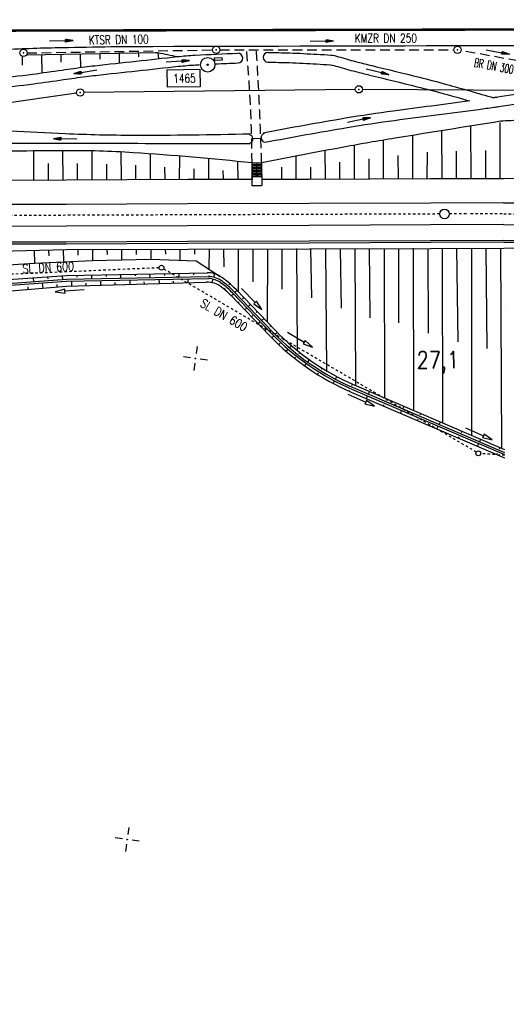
# Model space of a CAD drawing. Extents: x 0 to 1135, y 0 to 594.
# Tile 65 of 153: x 698 to 798, y 118 to 321. Entities that reach past the tile are written whole.
import ezdxf
from ezdxf.enums import TextEntityAlignment as Align

# ---------------------------------------------------------------- set-up
doc = ezdxf.new("R2010")
doc.units = 0
doc.header["$LTSCALE"] = 2
doc.header["$MEASUREMENT"] = 0
for name, pattern in [('ACAD_ISO05W100', [0.5, 0.25, -0.25]), ('AUSGEZOGEN', [0]), ('EinAusfädelung', [3.5, 2.5, -1]), ('GESTRICH-X2', [1.5, 1, -0.5]), ('STRICHLINIEX2', [0.5, 0.25, -0.25])]:
    doc.linetypes.add(name, pattern=pattern)
doc.layers.get('0').update_dxf_attribs({"color": 8, "linetype": 'AUSGEZOGEN'})
for name, color, linetype in [('Bahnachse', 7, 'CONTINUOUS'), ('BOESCHG', 8, 'AUSGEZOGEN'), ('Boeschungen', 15, 'CONTINUOUS'), ('Böschungen', 15, 'CONTINUOUS'), ('DURCHL', 200, 'GESTRICH-X2'), ('EINAUSF', 8, 'EinAusfädelung'), ('FBRTOP', 8, 'AUSGEZOGEN'), ('Gleisachsen', 7, 'CONTINUOUS'), ('GRABEN', 8, 'AUSGEZOGEN'), ('GRENZL-BAB', 7, 'AUSGEZOGEN'), ('GRENZP-BAB', 7, 'AUSGEZOGEN'), ('Kabelanlagen', 15, 'CONTINUOUS'), ('KANAL', 200, 'GESTRICH-X2'), ('MAUER', 7, 'AUSGEZOGEN'), ('MULDE', 8, 'AUSGEZOGEN'), ('NETZ', 250, 'AUSGEZOGEN'), ('PFEIL', 200, 'CONTINUOUS'), ('PFEILTOP', 8, 'AUSGEZOGEN'), ('Planung_SSF_Zugänglichkeit', 15, 'CONTINUOUS'), ('PP', 8, 'AUSGEZOGEN'), ('SCHSYMBOL', 200, 'AUSGEZOGEN'), ('TEXTO', 200, 'CONTINUOUS'), ('Tiefenentwaesserung_und_Sammell', 15, 'CONTINUOUS'), ('WEG', 8, 'GESTRICH-X2')]:
    doc.layers.add(name, color=color, linetype=linetype)
doc.styles.add('ROMANS', font='romans.shx', dxfattribs={"width": 0.8})

# ---------------------------------------------------------------- blocks, each defined once
blk = doc.blocks.new('IKR')
at = {"color": 0}
for p, q in [((0, 1), (0, 2.5)), ((-2.5, 0), (-1, 0)), ((1, 0), (2.5, 0)), ((0, -2.5), (0, -1))]:
    blk.add_line(p, q, dxfattribs=at)
blk.add_circle((0, 0), 0.05, dxfattribs=at)
blk.add_point((0, 0), dxfattribs=at)
blk = doc.blocks.new('PKT')
at = {"color": 0}
blk.add_circle((0, 0), 0.15, dxfattribs=at)
blk.add_point((0, 0), dxfattribs=at)
blk = doc.blocks.new('PP')
at = {"color": 0}
blk.add_circle((0, -0.01), 1.49, dxfattribs=at)
blk.add_point((0, 0), dxfattribs=at)
blk = doc.blocks.new('GST')
at = {"color": 0}
blk.add_circle((0, 0), 0.75, dxfattribs=at)
blk.add_point((0, 0), dxfattribs=at)
blk = doc.blocks.new('DL')
at = {"color": 0}
blk.add_arc((-0.31, 0.02), 0.91, 282.5363, 77.4637, dxfattribs=at)
blk.add_point((0.6, 0), dxfattribs=at)
blk = doc.blocks.new('10')
blk.add_blockref('GST', (0, 0))
blk = doc.blocks.new('PFEIL2')
at = {"color": 0}
for p, q in [((0.88, 0), (-2.4, -0.01)), ((0.88, -0.27), (0.88, 0.28)), ((0.88, 0.28), (2.43, 0.01)), ((0.91, 0.27), (0.88, 0.26)), ((0.97, 0.26), (0.88, 0.25)), ((1.02, 0.25), (0.88, 0.23)), ((1.07, 0.24), (0.88, 0.21)), ((1.13, 0.23), (0.88, 0.19)), ((1.18, 0.22), (0.88, 0.17)), ((1.24, 0.21), (0.88, 0.15)), ((1.29, 0.21), (0.88, 0.14)), ((1.34, 0.2), (0.88, 0.12)), ((1.4, 0.19), (0.88, 0.1)), ((1.45, 0.18), (0.88, 0.08)), ((1.51, 0.17), (0.88, 0.06)), ((1.56, 0.16), (0.88, 0.04)), ((1.61, 0.15), (0.88, 0.02)), ((1.67, 0.14), (0.88, 0.01)), ((1.72, 0.13), (0.88, -0.01)), ((1.78, 0.12), (0.88, -0.03)), ((1.83, 0.11), (0.88, -0.05)), ((1.88, 0.1), (0.88, -0.07)), ((1.94, 0.09), (0.88, -0.09)), ((2.05, 0.08), (0.88, -0.12)), ((1.99, 0.08), (0.88, -0.11)), ((2.1, 0.07), (0.88, -0.14)), ((2.15, 0.06), (0.88, -0.16)), ((2.21, 0.05), (0.88, -0.18)), ((2.26, 0.04), (0.88, -0.2)), ((2.32, 0.03), (0.88, -0.22)), ((2.37, 0.02), (0.88, -0.23)), ((2.42, 0.01), (0.88, -0.25)), ((2.43, 0.01), (0.88, -0.27))]:
    blk.add_line(p, q, dxfattribs=at)

msp = doc.modelspace()

# ---------------------------------------------------------------- linework, layer by layer
at = {"layer": 'Bahnachse', "linetype": 'ACAD_ISO05W100'}
for points in [[(687.25, 280.45), (784.75, 280.8)], [(687.25, 280.45), (784.75, 280.8)], [(786.75, 280.81), (790.77, 280.83)], [(786.75, 280.81), (790.77, 280.83)], [(791.12, 280.83), (797.94, 280.85)], [(791.12, 280.83), (797.94, 280.85)], [(797.94, 280.78), (809.44, 280.82)], [(797.94, 280.78), (809.44, 280.82)]]:
    msp.add_lwpolyline(points, dxfattribs=at)
at = {"layer": 'Bahnachse', "linetype": 'Continuous'}
msp.add_circle((785.75, 280.75), 1, dxfattribs=at)
msp.add_circle((785.75, 280.75), 1, dxfattribs=at)
msp.add_arc((785.75, 280.75), 1, 270.1902, 270.1902, dxfattribs=at)
msp.add_arc((785.75, 280.75), 1, 270.1902, 270.1902, dxfattribs=at)
at = {"layer": 'BOESCHG'}
for p, q in [((698.89, 311.37), (698.86, 313.05)), ((698.89, 311.37), (698.86, 313.05)), ((702.92, 309.78), (702.85, 313.56)), ((702.92, 309.78), (702.85, 313.56)), ((706.88, 311.99), (706.85, 313.63)), ((706.88, 311.99), (706.85, 313.63)), ((710.9, 310.91), (710.85, 313.71)), ((710.9, 310.91), (710.85, 313.71)), ((714.87, 312.58), (714.85, 313.78)), ((714.87, 312.58), (714.85, 313.78)), ((718.88, 311.82), (718.85, 313.86)), ((718.88, 311.82), (718.85, 313.86)), ((722.86, 313.1), (722.85, 313.93)), ((722.86, 313.1), (722.85, 313.93)), ((726.98, 312.71), (726.84, 313.94)), ((726.98, 312.71), (726.84, 313.94))]:
    msp.add_line(p, q, dxfattribs=at)
for points in [[(572.21, 351.81, 0.000002), (566.96, 351.8, 0.000356), (566.75, 351.8, 0.000312), (551.07, 351.72, -0.000252), (531.62, 351.62, -0.000033), (528.26, 351.61, -0.000054), (526.19, 351.6, -0.000954), (524.59, 351.59, -0.000172), (515.72, 351.59, -0.001167)], [(572.21, 351.81, 0.000002), (566.96, 351.8, 0.000356), (566.75, 351.8, 0.000312), (551.07, 351.72, -0.000252), (531.62, 351.62, -0.000033), (528.26, 351.61, -0.000054), (526.19, 351.6, -0.000954), (524.59, 351.59, -0.000172), (515.72, 351.59, -0.001167)], [(699.87, 313.5), (726.26, 314, -0.053041), (726.76, 313.95, -0.006413), (730.76, 313.12)], [(699.87, 313.5), (726.26, 314, -0.053041), (726.76, 313.95, -0.006413), (730.76, 313.12)], [(950, 299.3, -0.000526), (945.26, 299.28, -0.002206), (943.45, 299.28, -0.000113), (924.5, 299.4, -0.00489), (924.06, 299.41, -0.000416), (913.3, 299.7, 0.000191), (889.88, 300.34, 0.000017), (885.35, 300.46, 0.000008), (876.38, 300.7, 0.003598), (850.76, 301.21, 0.010567), (842.03, 301.13, 0.004134), (836.09, 300.91, -0.00298), (827.85, 300.58, -0.000737), (820.12, 300.32, -0.000492), (808.54, 299.97, -0.0128), (802.1, 299.94, 0.019134), (797.79, 299.87, 0.025883), (797.24, 299.81, 0.000648), (775.56, 296.32, 0.005407), (765.03, 294.5, 0.003353), (748.1, 291.26)], [(950, 299.3, -0.000526), (945.26, 299.28, -0.002206), (943.45, 299.28, -0.000113), (924.5, 299.4, -0.00489), (924.06, 299.41, -0.000416), (913.3, 299.7, 0.000191), (889.88, 300.34, 0.000017), (885.35, 300.46, 0.000008), (876.38, 300.7, 0.003598), (850.76, 301.21, 0.010567), (842.03, 301.13, 0.004134), (836.09, 300.91, -0.00298), (827.85, 300.58, -0.000737), (820.12, 300.32, -0.000492), (808.54, 299.97, -0.0128), (802.1, 299.94, 0.019134), (797.79, 299.87, 0.025883), (797.24, 299.81, 0.000648), (775.56, 296.32, 0.005407), (765.03, 294.5, 0.003353), (748.1, 291.26)]]:
    msp.add_lwpolyline(points, format="xyb", dxfattribs=at)
at = {"layer": 'BOESCHG', "flags": 128}
msp.add_lwpolyline([(746.13, 291.24, 0.01044), (721.7, 293.35, 0.018151), (707.6, 293.76, 0.002201), (686.82, 293.51, -0.004375), (676.36, 293.44, -0.009652), (663.11, 293.71, -0.017233), (655.7, 294.26, -0.079835), (654.86, 294.5, -0.017792), (651.4, 296.22)], format="xyb", dxfattribs=at)
msp.add_lwpolyline([(746.13, 291.24, 0.01044), (721.7, 293.35, 0.018151), (707.6, 293.76, 0.002201), (686.82, 293.51, -0.004375), (676.36, 293.44, -0.009652), (663.11, 293.71, -0.017233), (655.7, 294.26, -0.079835), (654.86, 294.5, -0.017792), (651.4, 296.22)], format="xyb", dxfattribs=at)
at = {"layer": 'Boeschungen', "linetype": 'Continuous'}
for p, q in [((737.12, 267.87), (737.13, 267.88)), ((737.12, 267.87), (737.13, 267.88)), ((738.24, 267.72), (738.45, 268.4)), ((738.24, 267.72), (738.45, 268.4)), ((737.88, 266.59), (738.11, 267.31)), ((737.88, 266.59), (738.11, 267.31)), ((739.73, 266.56), (739.95, 266.4)), ((739.73, 266.56), (739.95, 266.4)), ((739.87, 265.69), (740.13, 265.5)), ((739.87, 265.69), (740.13, 265.5)), ((741.35, 266.16), (741.56, 266.37)), ((741.35, 266.16), (741.56, 266.37)), ((740.42, 265.25), (740.63, 265.46)), ((740.42, 265.25), (740.63, 265.46)), ((741.68, 264.06), (749.72, 255.71)), ((741.68, 264.06), (749.72, 255.71)), ((741.87, 263.87), (742.29, 264.29)), ((741.87, 263.87), (742.29, 264.29)), ((742.12, 264.47), (750.15, 256.13)), ((742.12, 264.47), (750.15, 256.13)), ((742.4, 264.75), (750.44, 256.4)), ((742.4, 264.75), (750.44, 256.4)), ((742.58, 264.57), (743.01, 264.99)), ((742.58, 264.57), (743.01, 264.99)), ((744.19, 263.35), (744.41, 263.56)), ((744.19, 263.35), (744.41, 263.56)), ((743.27, 262.44), (743.48, 262.65)), ((743.27, 262.44), (743.48, 262.65)), ((745.35, 261.69), (745.78, 262.11)), ((745.35, 261.69), (745.78, 262.11)), ((744.64, 260.98), (745.07, 261.4)), ((744.64, 260.98), (745.07, 261.4)), ((746.03, 259.54), (746.33, 259.84)), ((746.03, 259.54), (746.33, 259.84)), ((746.98, 260.48), (747.17, 260.67)), ((746.98, 260.48), (747.17, 260.67)), ((747.43, 258.12), (747.84, 258.52)), ((747.43, 258.12), (747.84, 258.52)), ((748.13, 258.8), (748.57, 259.24)), ((748.13, 258.8), (748.57, 259.24)), ((749.78, 257.63), (749.97, 257.81)), ((749.78, 257.63), (749.97, 257.81)), ((748.83, 256.69), (749.13, 256.99)), ((748.83, 256.69), (749.13, 256.99)), ((750.23, 255.26), (750.62, 255.64)), ((750.23, 255.26), (750.62, 255.64)), ((750.91, 255.93), (751.37, 256.39)), ((750.91, 255.93), (751.37, 256.39)), ((751.63, 253.84), (751.94, 254.13)), ((751.63, 253.84), (751.94, 254.13)), ((752.59, 254.77), (752.78, 254.96)), ((752.59, 254.77), (752.78, 254.96)), ((753.83, 253.19), (754.26, 253.61)), ((753.83, 253.19), (754.26, 253.61)), ((753.11, 252.49), (753.54, 252.91)), ((753.11, 252.49), (753.54, 252.91)), ((755.74, 252.01), (755.94, 252.23)), ((755.74, 252.01), (755.94, 252.23)), ((754.85, 251.05), (755.06, 251.27)), ((754.85, 251.05), (755.06, 251.27)), ((756.99, 249.45), (757.34, 249.93)), ((756.99, 249.45), (757.34, 249.93)), ((757.58, 250.25), (757.94, 250.73)), ((757.58, 250.25), (757.94, 250.73)), ((759.63, 247.69), (759.8, 247.94)), ((759.63, 247.69), (759.8, 247.94)), ((760.36, 248.76), (760.54, 249.01)), ((760.36, 248.76), (760.54, 249.01)), ((762.81, 245.86), (763.1, 246.39)), ((762.81, 245.86), (763.1, 246.39)), ((763.29, 246.74), (763.58, 247.27)), ((763.29, 246.74), (763.58, 247.27)), ((766.65, 245.45), (766.78, 245.72)), ((766.65, 245.45), (766.78, 245.72)), ((766.08, 244.28), (766.21, 244.55)), ((766.08, 244.28), (766.21, 244.55)), ((766.54, 244.08), (798.12, 230.53)), ((766.54, 244.08), (798.12, 230.53)), ((766.78, 244.63), (798.11, 231.19)), ((766.78, 244.63), (798.11, 231.19)), ((766.94, 245), (798.11, 231.62)), ((766.94, 245), (798.11, 231.62)), ((769.68, 242.74), (769.91, 243.29)), ((769.68, 242.74), (769.91, 243.29)), ((770.07, 243.65), (770.31, 244.2)), ((770.07, 243.65), (770.31, 244.2)), ((773.21, 241.22), (773.33, 241.49)), ((773.21, 241.22), (773.33, 241.49)), ((773.76, 242.4), (773.89, 242.67)), ((773.76, 242.4), (773.89, 242.67)), ((776.7, 239.72), (776.98, 240.26)), ((776.7, 239.72), (776.98, 240.26)), ((777.16, 240.61), (777.43, 241.15)), ((777.16, 240.61), (777.43, 241.15)), ((780.77, 239.39), (780.89, 239.66)), ((780.77, 239.39), (780.89, 239.66)), ((780.24, 238.2), (780.36, 238.48)), ((780.24, 238.2), (780.36, 238.48)), ((784.64, 237.41), (784.89, 237.95)), ((784.64, 237.41), (784.89, 237.95)), ((784.2, 236.5), (784.46, 237.04)), ((784.2, 236.5), (784.46, 237.04)), ((789.25, 235.75), (789.39, 236.02)), ((789.25, 235.75), (789.39, 236.02)), ((792.52, 232.93), (792.78, 233.48)), ((792.52, 232.93), (792.78, 233.48)), ((792.95, 233.84), (793.22, 234.38)), ((792.95, 233.84), (793.22, 234.38)), ((797.09, 232.39), (797.23, 232.66)), ((797.09, 232.39), (797.23, 232.66))]:
    msp.add_line(p, q, dxfattribs=at)
for points in [[(797.86, 288.05), (807.89, 288.09), (832.89, 288.2), (857.89, 288.25), (882.89, 288.36), (907.89, 288.81), (932.89, 288.87), (950, 288.94)], [(797.86, 288.05), (807.89, 288.09), (832.89, 288.2), (857.89, 288.25), (882.89, 288.36), (907.89, 288.81), (932.89, 288.87), (950, 288.94)], [(797.97, 273.7), (807.92, 273.74), (832.92, 273.8), (857.92, 273.9), (882.92, 274.01), (907.94, 273.51), (932.94, 273.62), (950, 273.66)], [(797.97, 273.7), (807.92, 273.74), (832.92, 273.8), (857.92, 273.9), (882.92, 274.01), (907.94, 273.51), (932.94, 273.62), (950, 273.66)], [(738.35, 268.66), (738.37, 268.66)], [(738.35, 268.66), (738.37, 268.66)], [(743.99, 265.4), (746.77, 262.53), (746.48, 262.25), (748.16, 261.09), (747.05, 262.8), (746.77, 262.53)], [(743.99, 265.4), (746.77, 262.53), (746.48, 262.25), (748.16, 261.09), (747.05, 262.8), (746.77, 262.53)], [(798.01, 261.11), (798.02, 261.11)], [(798.01, 261.11), (798.02, 261.11)], [(765.87, 243.61), (769.53, 241.98), (769.36, 241.62), (771.35, 241.17), (769.69, 242.35), (769.53, 241.98)], [(765.87, 243.61), (769.53, 241.98), (769.36, 241.62), (771.35, 241.17), (769.69, 242.35), (769.53, 241.98)], [(790.1, 236.7), (793.75, 235.08), (793.59, 234.71), (795.58, 234.26), (793.92, 235.44), (793.75, 235.08)], [(790.1, 236.7), (793.75, 235.08), (793.59, 234.71), (795.58, 234.26), (793.92, 235.44), (793.75, 235.08)]]:
    msp.add_lwpolyline(points, dxfattribs=at)
for centre, radius, start, end in [((736.97, 263.63), 5, 57.4817, 91.1275), ((736.97, 263.63), 5, 57.4817, 91.1275), ((736.99, 262.88), 5, 53.5437, 88.4318), ((736.99, 262.88), 5, 53.5437, 88.4318), ((728.43, 251.29), 20, 43.9147, 56.0479), ((728.43, 251.29), 20, 43.9147, 56.0479), ((736.86, 261.7), 5, 53.0651, 91.5982), ((736.86, 261.7), 5, 53.0651, 91.5982), ((728.43, 251.29), 18.4, 61.4499, 61.59), ((728.43, 251.29), 18.4, 61.4499, 61.59), ((736.85, 262.47), 5, 54.8317, 85.7238), ((736.85, 262.47), 5, 54.8317, 85.7238), ((728.43, 251.29), 19, 43.9147, 52.6882), ((728.43, 251.29), 19, 43.9147, 52.6882), ((728.43, 251.29), 19.4, 43.9147, 53.5437), ((728.43, 251.29), 19.4, 43.9147, 53.5437), ((728.43, 251.29), 18.4, 43.9147, 50.5276), ((728.43, 251.29), 18.4, 43.9147, 50.5276), ((786.89, 291.5), 51.6, 223.9147, 246.777), ((786.89, 291.5), 51.6, 223.9147, 246.777), ((786.89, 291.5), 51, 223.9147, 246.777), ((786.89, 291.5), 51, 223.9147, 246.777), ((786.89, 291.5), 50.6, 223.9147, 246.777), ((786.89, 291.5), 50.6, 223.9147, 246.777)]:
    msp.add_arc(centre, radius, start, end, dxfattribs=at)
at = {"layer": 'Böschungen', "linetype": 'Continuous'}
for p, q in [((689.38, 269.81), (701.37, 270.64)), ((689.38, 269.81), (701.37, 270.64)), ((701.37, 270.64), (713.31, 271.16)), ((701.37, 270.64), (713.31, 271.16)), ((713.31, 271.16), (725.27, 271.44)), ((713.31, 271.16), (725.27, 271.44)), ((725.27, 271.44), (734.62, 271.06)), ((725.27, 271.44), (734.62, 271.06)), ((734.62, 271.06), (739.6, 267.88)), ((734.62, 271.06), (739.6, 267.88)), ((734.08, 268.58), (734.08, 268.2)), ((734.08, 268.58), (734.08, 268.2)), ((732.99, 266.59), (733, 267.39)), ((732.99, 266.59), (733, 267.39)), ((742.84, 265.16), (750.87, 256.82)), ((742.84, 265.16), (750.87, 256.82)), ((767.17, 245.55), (798.11, 232.28)), ((767.17, 245.55), (798.11, 232.28))]:
    msp.add_line(p, q, dxfattribs=at)
for points in [[(791.25, 288.04), (791.2, 298.85)], [(791.25, 288.04), (791.2, 298.85)], [(797.22, 288.1), (797.18, 299.57)], [(797.22, 288.1), (797.18, 299.57)], [(773.22, 288.02), (773.21, 295.94)], [(773.22, 288.02), (773.21, 295.94)], [(779.23, 288.03), (779.21, 296.92)], [(779.23, 288.03), (779.21, 296.92)], [(785.24, 288.03), (785.21, 297.88)], [(785.24, 288.03), (785.21, 297.88)], [(767.25, 287.96), (767.21, 294.9)], [(767.25, 287.96), (767.21, 294.9)], [(701.22, 287.78), (701.19, 293.7)], [(701.22, 287.78), (701.19, 293.7)], [(707.23, 287.78), (707.22, 293.76)], [(707.23, 287.78), (707.22, 293.76)], [(713.24, 287.79), (713.22, 293.72)], [(713.24, 287.79), (713.22, 293.72)], [(719.25, 287.8), (719.22, 293.5)], [(719.25, 287.8), (719.22, 293.5)], [(725.22, 287.86), (725.25, 293.11)], [(725.22, 287.86), (725.25, 293.11)], [(731.23, 287.86), (731.25, 292.65)], [(731.23, 287.86), (731.25, 292.65)], [(737.24, 287.87), (737.25, 292.13)], [(737.24, 287.87), (737.25, 292.13)], [(755.23, 287.95), (755.21, 292.65)], [(755.23, 287.95), (755.21, 292.65)], [(761.24, 287.95), (761.21, 293.79)], [(761.24, 287.95), (761.21, 293.79)], [(770.24, 287.99), (770.21, 292.08)], [(770.24, 287.99), (770.21, 292.08)], [(776.25, 287.99), (776.22, 292.8)], [(776.25, 287.99), (776.22, 292.8)], [(782.21, 288.06), (782.22, 293.46)], [(782.21, 288.06), (782.22, 293.46)], [(788.22, 288.06), (788.21, 293.67)], [(788.22, 288.06), (788.21, 293.67)], [(794.24, 288.07), (794.24, 293.78)], [(794.24, 288.07), (794.24, 293.78)], [(704.25, 287.75), (704.23, 291.14)], [(704.25, 287.75), (704.23, 291.14)], [(710.21, 287.76), (710.23, 291.09)], [(710.21, 287.76), (710.23, 291.09)], [(716.23, 287.82), (716.27, 291.02)], [(716.23, 287.82), (716.27, 291.02)], [(722.24, 287.83), (722.23, 290.75)], [(722.24, 287.83), (722.23, 290.75)], [(728.25, 287.83), (728.2, 290.39)], [(728.25, 287.83), (728.2, 290.39)], [(734.21, 287.85), (734.22, 290.03)], [(734.21, 287.85), (734.22, 290.03)], [(743.25, 287.88), (743.2, 291.55)], [(743.25, 287.88), (743.2, 291.55)], [(746.24, 287.91), (746.23, 289.98)], [(746.24, 287.91), (746.23, 289.98)], [(752.25, 287.91), (752.24, 290.34)], [(752.25, 287.91), (752.24, 290.34)], [(758.26, 287.92), (758.25, 290.35)], [(758.26, 287.92), (758.25, 290.35)], [(764.23, 287.98), (764.2, 291.37)], [(764.23, 287.98), (764.2, 291.37)], [(647.26, 287.93), (657.87, 287.97), (682.88, 287.7), (707.89, 287.79), (732.9, 287.88), (746.15, 287.9)], [(647.26, 287.93), (657.87, 287.97), (682.88, 287.7), (707.89, 287.79), (732.9, 287.88), (746.15, 287.9)], [(740.23, 287.9), (740.22, 289.67)], [(740.23, 287.9), (740.22, 289.67)], [(748.14, 287.9), (757.9, 287.92), (782.86, 288.02), (797.92, 288.07)], [(748.14, 287.9), (757.9, 287.92), (782.86, 288.02), (797.92, 288.07)], [(648.99, 272.67), (657.93, 272.71), (682.94, 272.8), (707.92, 273.39), (732.93, 273.48), (757.94, 273.57), (782.95, 273.66), (797.97, 273.72)], [(648.99, 272.67), (657.93, 272.71), (682.94, 272.8), (707.92, 273.39), (732.93, 273.48), (757.94, 273.57), (782.95, 273.66), (797.97, 273.72)], [(770.27, 273.64), (770.36, 259.36)], [(770.27, 273.64), (770.36, 259.36)], [(776.28, 273.65), (776.3, 258.31)], [(776.28, 273.65), (776.3, 258.31)], [(779.27, 273.68), (779.35, 240.33)], [(779.27, 273.68), (779.35, 240.33)], [(782.29, 273.65), (782.38, 256.18)], [(782.29, 273.65), (782.38, 256.18)], [(785.28, 273.69), (785.34, 237.76)], [(785.28, 273.69), (785.34, 237.76)], [(788.25, 273.67), (788.48, 254.39)], [(788.25, 273.67), (788.48, 254.39)], [(791.29, 273.69), (791.33, 235.19)], [(791.29, 273.69), (791.33, 235.19)], [(794.27, 273.72), (794.46, 253.04)], [(794.27, 273.72), (794.46, 253.04)], [(797.3, 273.7), (797.46, 232.56)], [(797.3, 273.7), (797.46, 232.56)], [(701.28, 273.22), (701.37, 270.64)], [(701.28, 273.22), (701.37, 270.64)], [(704.27, 273.31), (704.3, 272.09)], [(704.27, 273.31), (704.3, 272.09)], [(707.26, 273.39), (707.33, 271)], [(707.26, 273.39), (707.33, 271)], [(710.3, 273.41), (710.28, 272.25)], [(710.3, 273.41), (710.28, 272.25)], [(713.28, 273.44), (713.31, 271.16)], [(713.28, 273.44), (713.31, 271.16)], [(716.26, 273.42), (716.31, 272.36)], [(716.26, 273.42), (716.31, 272.36)], [(719.29, 273.45), (719.28, 271.28)], [(719.29, 273.45), (719.28, 271.28)], [(722.27, 273.48), (722.27, 272.42)], [(722.27, 273.48), (722.27, 272.42)], [(725.3, 273.45), (725.27, 271.44)], [(725.3, 273.45), (725.27, 271.44)], [(728.28, 273.49), (728.29, 272.47)], [(728.28, 273.49), (728.29, 272.47)], [(731.27, 273.48), (731.3, 271.19)], [(731.27, 273.48), (731.3, 271.19)], [(734.29, 273.49), (734.3, 272.48)], [(734.29, 273.49), (734.3, 272.48)], [(737.28, 273.51), (737.26, 269.38)], [(737.28, 273.51), (737.26, 269.38)], [(740.26, 273.5), (740.34, 269.88)], [(740.26, 273.5), (740.34, 269.88)], [(743.29, 273.53), (743.3, 264.65)], [(743.29, 273.53), (743.3, 264.65)], [(746.27, 273.56), (746.33, 266.76)], [(746.27, 273.56), (746.33, 266.76)], [(749.3, 273.54), (749.22, 258.56)], [(749.3, 273.54), (749.22, 258.56)], [(752.28, 273.57), (752.29, 265.25)], [(752.28, 273.57), (752.29, 265.25)], [(755.27, 273.6), (755.4, 252.66)], [(755.27, 273.6), (755.4, 252.66)], [(758.17, 273.57), (758.34, 263.5)], [(758.17, 273.57), (758.34, 263.5)], [(761.28, 273.6), (761.44, 248.46)], [(761.28, 273.6), (761.44, 248.46)], [(764.25, 273.59), (764.46, 261.37)], [(764.25, 273.59), (764.46, 261.37)], [(767.29, 273.61), (767.42, 245.44)], [(767.29, 273.61), (767.42, 245.44)], [(773.3, 273.62), (773.43, 242.87)], [(773.3, 273.62), (773.43, 242.87)], [(649.24, 264.19), (682.95, 266.35), (707.94, 268.06), (736.87, 268.63)], [(649.24, 264.19), (682.95, 266.35), (707.94, 268.06), (736.87, 268.63)], [(654.64, 264.03), (682.92, 265.45), (707.93, 267.3), (737.12, 267.88)], [(654.64, 264.03), (682.92, 265.45), (707.93, 267.3), (737.12, 267.88)], [(701.1, 267.57), (701.14, 266.75)], [(701.1, 267.57), (701.14, 266.75)], [(704.06, 267.8), (704.11, 267.39)], [(704.06, 267.8), (704.11, 267.39)], [(707.07, 267.98), (707.11, 267.22)], [(707.07, 267.98), (707.11, 267.22)], [(710.07, 268.11), (710.06, 267.71)], [(710.07, 268.11), (710.06, 267.71)], [(713.06, 268.19), (713.09, 267.38)], [(713.06, 268.19), (713.09, 267.38)], [(716.04, 268.22), (716.09, 267.86)], [(716.04, 268.22), (716.09, 267.86)], [(719.08, 268.3), (719.07, 267.49)], [(719.08, 268.3), (719.07, 267.49)], [(722.06, 268.33), (722.07, 267.98)], [(722.06, 268.33), (722.07, 267.98)], [(725.06, 268.41), (725.1, 267.65)], [(725.06, 268.41), (725.1, 267.65)], [(728.04, 268.44), (728.09, 268.08)], [(728.04, 268.44), (728.09, 268.08)], [(731.08, 268.52), (731.07, 267.76)], [(731.08, 268.52), (731.07, 267.76)], [(654.73, 263.62), (682.92, 265.09), (707.92, 266.9), (737.22, 267.48)], [(654.73, 263.62), (682.92, 265.09), (707.92, 266.9), (737.22, 267.48)], [(698.99, 265.14), (707.93, 265.89), (736.72, 266.69)], [(698.99, 265.14), (707.93, 265.89), (736.72, 266.69)], [(700.06, 265.19), (700.03, 265.75)], [(700.06, 265.19), (700.03, 265.75)], [(702.92, 266.58), (702.92, 266.54)], [(702.92, 266.58), (702.92, 266.54)], [(702.97, 266.49), (703.07, 265.42)], [(702.97, 266.49), (703.07, 265.42)], [(706.04, 265.7), (706.01, 266.21)], [(706.04, 265.7), (706.01, 266.21)], [(708.98, 266.9), (708.99, 265.89)], [(708.98, 266.9), (708.99, 265.89)], [(711.98, 265.97), (711.96, 266.48)], [(711.98, 265.97), (711.96, 266.48)], [(714.96, 267.01), (714.97, 266.05)], [(714.96, 267.01), (714.97, 266.05)], [(717.97, 266.13), (717.99, 266.64)], [(717.97, 266.13), (717.99, 266.64)], [(720.99, 267.17), (720.96, 266.26)], [(720.99, 267.17), (720.96, 266.26)], [(724, 266.34), (723.96, 266.75)], [(724, 266.34), (723.96, 266.75)], [(726.97, 267.28), (727, 266.42)], [(726.97, 267.28), (727, 266.42)], [(729.99, 266.5), (729.99, 266.9)], [(729.99, 266.5), (729.99, 266.9)], [(647.86, 262.71), (682.95, 263.83), (698.99, 265.15)], [(647.86, 262.71), (682.95, 263.83), (698.99, 265.15)], [(711.61, 265.14), (707.62, 264.86), (707.6, 265.26), (705.63, 264.72), (707.65, 264.46), (707.62, 264.86)], [(711.61, 265.14), (707.62, 264.86), (707.6, 265.26), (705.63, 264.72), (707.65, 264.46), (707.62, 264.86)]]:
    msp.add_lwpolyline(points, dxfattribs=at)
msp.add_arc((786.89, 291.5), 50, 223.9147, 246.777, dxfattribs=at)
msp.add_arc((786.89, 291.5), 50, 223.9147, 246.777, dxfattribs=at)
at = {"layer": 'DURCHL'}
for p, q in [((803.88, 311.69), (789.15, 314.38)), ((803.88, 311.69), (789.15, 314.38)), ((746.32, 296.24), (748.01, 296.35)), ((746.32, 296.24), (748.01, 296.35))]:
    msp.add_line(p, q, dxfattribs=at)
at = {"layer": 'EINAUSF', "const_width": 0.5, "flags": 128}
msp.add_lwpolyline([(618.07, 318.3), (684.89, 318.45), (721.03, 318.53)], dxfattribs=at)
msp.add_lwpolyline([(618.07, 318.3), (684.89, 318.45), (721.03, 318.53)], dxfattribs=at)
at = {"layer": 'FBRTOP', "const_width": 0.5}
msp.add_lwpolyline([(721.03, 318.53), (859.89, 318.84), (950, 319.04)], dxfattribs=at)
msp.add_lwpolyline([(721.03, 318.53), (859.89, 318.84), (950, 319.04)], dxfattribs=at)
at = {"layer": 'FBRTOP'}
msp.add_lwpolyline([(648.71, 314.02, 0.000309), (659.96, 314.1, 0.000679), (665.08, 314.15, 0.000017), (685.12, 314.36, 0.000762), (685.56, 314.36, 0.007393), (695, 314.63, -0.005753), (707.13, 315.01, -0.001086), (717.04, 315.19, -0.00269), (721.04, 315.23, -0.000603), (721.37, 315.23, -0.000001), (859.9, 315.59, -0.000079), (889.78, 315.66, 0.000668), (950, 315.83)], format="xyb", dxfattribs=at)
msp.add_lwpolyline([(648.71, 314.02, 0.000309), (659.96, 314.1, 0.000679), (665.08, 314.15, 0.000017), (685.12, 314.36, 0.000762), (685.56, 314.36, 0.007393), (695, 314.63, -0.005753), (707.13, 315.01, -0.001086), (717.04, 315.19, -0.00269), (721.04, 315.23, -0.000603), (721.37, 315.23, -0.000001), (859.9, 315.59, -0.000079), (889.78, 315.66, 0.000668), (950, 315.83)], format="xyb", dxfattribs=at)
at = {"layer": 'Gleisachsen', "linetype": 'Continuous'}
for p, q in [((797.92, 283.03), (844.94, 283.2)), ((797.92, 283.03), (844.94, 283.2)), ((797.97, 278.53), (845.08, 278.7)), ((797.97, 278.53), (845.08, 278.7))]:
    msp.add_line(p, q, dxfattribs=at)
for points in [[(660.91, 282.62), (682.85, 282.72), (707.85, 282.78), (732.86, 282.89), (757.86, 282.94), (782.86, 283.05), (797.93, 283.12)], [(660.91, 282.62), (682.85, 282.72), (707.85, 282.78), (732.86, 282.89), (757.86, 282.94), (782.86, 283.05), (797.93, 283.12)], [(660.9, 278.12), (682.88, 278.22), (707.88, 278.28), (732.88, 278.38), (757.88, 278.44), (782.88, 278.55), (797.95, 278.62)], [(660.9, 278.12), (682.88, 278.22), (707.88, 278.28), (732.88, 278.38), (757.88, 278.44), (782.88, 278.55), (797.95, 278.62)]]:
    msp.add_lwpolyline(points, dxfattribs=at)
at = {"layer": 'GRABEN', "linetype": 'Continuous'}
for p, q in [((788.66, 234.59), (788.8, 234.86)), ((788.66, 234.59), (788.8, 234.86)), ((796.52, 231.22), (796.65, 231.49)), ((796.52, 231.22), (796.65, 231.49))]:
    msp.add_line(p, q, dxfattribs=at)
at = {"layer": 'GRENZL-BAB'}
for p, q in [((767.38, 306.38), (711.5, 305.74)), ((767.38, 306.38), (711.5, 305.74)), ((823.84, 306.04), (768.88, 306.39)), ((823.84, 306.04), (768.88, 306.39)), ((710, 305.62), (653.06, 297.39)), ((710, 305.62), (653.06, 297.39))]:
    msp.add_line(p, q, dxfattribs=at)
at = {"layer": 'Kabelanlagen', "linetype": 'Continuous'}
for p, q in [((798.01, 275.28), (950, 275.81)), ((798.01, 275.28), (950, 275.81)), ((798.01, 274.88), (950, 275.41)), ((798.01, 274.88), (950, 275.41))]:
    msp.add_line(p, q, dxfattribs=at)
for points in [[(646.13, 274.42), (657.88, 274.46), (682.88, 274.57), (707.88, 274.62), (732.89, 274.73), (757.89, 274.79), (782.89, 274.9), (797.96, 274.97)], [(646.13, 274.42), (657.88, 274.46), (682.88, 274.57), (707.88, 274.62), (732.89, 274.73), (757.89, 274.79), (782.89, 274.9), (797.96, 274.97)], [(646.23, 274.82), (657.88, 274.86), (682.88, 274.97), (707.88, 275.02), (732.88, 275.13), (757.89, 275.19), (782.89, 275.3), (797.96, 275.37)], [(646.23, 274.82), (657.88, 274.86), (682.88, 274.97), (707.88, 275.02), (732.88, 275.13), (757.89, 275.19), (782.89, 275.3), (797.96, 275.37)]]:
    msp.add_lwpolyline(points, dxfattribs=at)
at = {"layer": 'KANAL'}
for p, q in [((699.82, 313.89), (738, 314.5)), ((739.49, 314.51), (787.65, 314.5)), ((803.88, 311.69), (789.15, 314.38))]:
    msp.add_line(p, q, dxfattribs=at)
at = {"layer": 'MAUER'}
for p, q in [((746.13, 291.24), (748.1, 291.26)), ((746.13, 291.24), (748.1, 291.26)), ((746.16, 286.55), (746.13, 291.24)), ((746.16, 286.55), (746.13, 291.24)), ((748.1, 291.26), (748.16, 286.57)), ((748.1, 291.26), (748.16, 286.57)), ((748.16, 286.57), (746.16, 286.55)), ((748.16, 286.57), (746.16, 286.55))]:
    msp.add_line(p, q, dxfattribs=at)
at = {"layer": 'MULDE'}
for points in [[(650.74, 301.04, -0.103325), (651.39, 302.08, -0.143149), (653.37, 303.24, -0.013827), (656.42, 303.9, -0.002776), (671.45, 306.67, -0.000042), (673.12, 306.97, -0.000341), (673.33, 307, -0.036063), (684.91, 308.2, 0.025578), (700.95, 309.51, 0.003213), (707.04, 310.37, -0.004226), (711.7, 311.01, -0.004742), (713.75, 311.26, -0.000568), (730.76, 313.12, -0.012863), (734.4, 313.42, -0.005276), (743.2, 313.82, -0.005276)], [(651.01, 301.59, -0.051647), (651.39, 302.08, -0.143149), (653.37, 303.24, -0.013827), (656.42, 303.9, -0.002776), (671.45, 306.67, -0.000042), (673.12, 306.97, -0.000341), (673.33, 307, -0.036063), (684.91, 308.2, 0.025578), (700.95, 309.51, 0.003213), (707.04, 310.37, -0.004226), (711.7, 311.01, -0.004742), (713.75, 311.26, -0.000568), (730.76, 313.12, -0.012863), (734.4, 313.42, -0.005276), (743.2, 313.82, -0.005276)], [(749.41, 313.99, -0.004097), (753.85, 313.89, -0.006337), (756.74, 313.77, -0.001021), (762.35, 313.45, -0.03042), (762.66, 313.41, -0.029663), (764.37, 312.99, 0.013105), (767.9, 312, 0.001797), (770.81, 311.28, -0.000537), (780.58, 308.88, -0.00703), (786.18, 307.41, -0.003858), (795.87, 304.65, -0.003942)], [(749.41, 313.99, -0.004097), (753.85, 313.89, -0.006337), (756.74, 313.77, -0.001021), (762.35, 313.45, -0.03042), (762.66, 313.41, -0.029663), (764.37, 312.99, 0.013105), (767.9, 312, 0.001797), (770.81, 311.28, -0.000537), (780.58, 308.88, -0.00703), (786.18, 307.41, -0.003858), (795.87, 304.65, -0.003942)], [(652.53, 298.33, -0.003095), (652.53, 298.98, -0.008295), (652.56, 300.07, -0.179978), (652.84, 300.71, -0.143149), (653.85, 301.3, -0.013827), (656.79, 301.94, -0.002776), (671.8, 304.7, -0.000042), (673.47, 305, -0.000341), (673.68, 305.03, -0.036063), (684.97, 306.2, 0.025578), (701.21, 307.53, 0.003213), (707.33, 308.39, -0.004226), (711.96, 309.03, -0.004742), (713.97, 309.27, -0.000568), (730.97, 311.13, -0.012863), (734.51, 311.42, -0.000457), (735.27, 311.46, -0.005276)], [(652.53, 298.33, -0.003095), (652.53, 298.98, -0.008295), (652.56, 300.07, -0.179978), (652.84, 300.71, -0.143149), (653.85, 301.3, -0.013827), (656.79, 301.94, -0.002776), (671.8, 304.7, -0.000042), (673.47, 305, -0.000341), (673.68, 305.03, -0.036063), (684.97, 306.2, 0.025578), (701.21, 307.53, 0.003213), (707.33, 308.39, -0.004226), (711.96, 309.03, -0.004742), (713.97, 309.27, -0.000568), (730.97, 311.13, -0.012863), (734.51, 311.42, -0.000457), (735.27, 311.46, -0.005276)], [(738.59, 311.63, -0.00282), (743.27, 311.82, -0.005276)], [(738.59, 311.63, -0.00282), (743.27, 311.82, -0.005276)], [(749.38, 311.99, -0.004097), (753.79, 311.89, -0.006337), (756.63, 311.77, -0.001021), (762.23, 311.45, -0.03042), (762.3, 311.44, -0.029663), (763.78, 311.08, 0.013105), (767.41, 310.06, 0.001797), (770.34, 309.34, -0.000537), (780.1, 306.94, -0.00703), (785.65, 305.49, -0.002124), (790.97, 303.99, -0.003942)], [(749.38, 311.99, -0.004097), (753.79, 311.89, -0.006337), (756.63, 311.77, -0.001021), (762.23, 311.45, -0.03042), (762.3, 311.44, -0.029663), (763.78, 311.08, 0.013105), (767.41, 310.06, 0.001797), (770.34, 309.34, -0.000537), (780.1, 306.94, -0.00703), (785.65, 305.49, -0.002124), (790.97, 303.99, -0.003942)], [(806.83, 306.32, -0.000342), (806.16, 306.2, -0.005189), (804.05, 305.86, -0.000102), (796.63, 304.76, -0.000598), (795.87, 304.65, -0.003794)], [(806.83, 306.32, -0.000342), (806.16, 306.2, -0.005189), (804.05, 305.86, -0.000102), (796.63, 304.76, -0.000598), (795.87, 304.65, -0.003794)], [(790.97, 303.99, 0.000637), (775.21, 301.92, 0.008989), (765.39, 300.44, 0.005166), (748.42, 297.39, 0.005166)], [(790.97, 303.99, 0.000637), (775.21, 301.92, 0.008989), (765.39, 300.44, 0.005166), (748.42, 297.39, 0.005166)], [(804.34, 303.89, -0.000102), (796.92, 302.79, -0.000767), (795.94, 302.64, -0.003794), (792.75, 302.2, 0.000699), (775.47, 299.94, 0.008989), (765.72, 298.47, 0.005166), (748.8, 295.43, 0.005166)], [(804.34, 303.89, -0.000102), (796.92, 302.79, -0.000767), (795.94, 302.64, -0.003794), (792.75, 302.2, 0.000699), (775.47, 299.94, 0.008989), (765.72, 298.47, 0.005166), (748.8, 295.43, 0.005166)], [(745.72, 297.18, -0.006425), (721.8, 296.9, -0.010877), (707.68, 297.23, -0.003397), (684.99, 298.39, 0.008012), (675.37, 298.8, 0.046003), (664.97, 298.11, -0.051124), (655.61, 297.59, -0.049439), (654.82, 297.71, -0.009468), (652.53, 298.33)], [(745.72, 297.18, -0.006425), (721.8, 296.9, -0.010877), (707.68, 297.23, -0.003397), (684.99, 298.39, 0.008012), (675.37, 298.8, 0.046003), (664.97, 298.11, -0.051124), (655.61, 297.59, -0.049439), (654.82, 297.71, -0.009468), (652.53, 298.33)], [(745.72, 295.18, 0.000081), (721.12, 295.21, 0.000148), (707.65, 295.23, 0.000009), (683.39, 295.24, -0.000025), (675.14, 295.24, -0.004246), (665.37, 295.33, -0.004159), (655.39, 295.59, -0.052544), (654.72, 295.68, -0.007615), (652.09, 296.38)], [(745.72, 295.18, 0.000081), (721.12, 295.21, 0.000148), (707.65, 295.23, 0.000009), (683.39, 295.24, -0.000025), (675.14, 295.24, -0.004246), (665.37, 295.33, -0.004159), (655.39, 295.59, -0.052544), (654.72, 295.68, -0.007615), (652.09, 296.38)]]:
    msp.add_lwpolyline(points, format="xyb", dxfattribs=at)
for centre, start, end in [((743.21, 312.82), 273.4482, 90.5779), ((743.21, 312.82), 273.4482, 90.5779), ((749.41, 312.99), 90.1849, 268.2878), ((749.41, 312.99), 90.1849, 268.2878)]:
    msp.add_arc(centre, 1, start, end, dxfattribs=at)
at = {"layer": 'Planung_SSF_Zugänglichkeit', "linetype": 'Continuous'}
for p, q in [((746.13, 291.24), (748.19, 291.24)), ((746.13, 291.24), (748.19, 291.24)), ((746.2, 290.62), (748.1, 290.62)), ((746.2, 290.62), (748.1, 290.62)), ((746.2, 290.31), (748.1, 290.31)), ((746.2, 290.31), (748.1, 290.31)), ((746.2, 290), (748.1, 290)), ((746.2, 290), (748.1, 290)), ((746.21, 290.93), (748.11, 290.93)), ((746.21, 290.93), (748.11, 290.93)), ((747.15, 288.45), (747.14, 291.24)), ((747.15, 288.45), (747.14, 291.24)), ((746.12, 288.45), (748.18, 288.45)), ((746.12, 288.45), (748.18, 288.45)), ((746.2, 289.69), (748.1, 289.69)), ((746.2, 289.69), (748.1, 289.69)), ((746.2, 289.38), (748.1, 289.38)), ((746.2, 289.38), (748.1, 289.38)), ((746.2, 289.07), (748.1, 289.07)), ((746.2, 289.07), (748.1, 289.07)), ((746.2, 288.76), (748.1, 288.76)), ((746.2, 288.76), (748.1, 288.76)), ((747.43, 288.66), (746.88, 288.67)), ((746.88, 288.67), (747.15, 288.45)), ((747.43, 288.66), (746.88, 288.67)), ((746.88, 288.67), (747.15, 288.45)), ((747.15, 288.45), (747.43, 288.66)), ((747.15, 288.45), (747.43, 288.66)), ((746.2, 286.57), (748.1, 286.57)), ((746.2, 286.57), (748.1, 286.57))]:
    msp.add_line(p, q, dxfattribs=at)
at = {"layer": 'PP', "flags": 128}
msp.add_lwpolyline([(728.73, 306.83), (728.67, 310.43), (735.42, 310.53), (735.48, 306.93)], close=True, dxfattribs=at)
msp.add_lwpolyline([(728.73, 306.83), (728.67, 310.43), (735.42, 310.53), (735.48, 306.93)], close=True, dxfattribs=at)
at = {"layer": 'SCHSYMBOL'}
msp.add_lwpolyline([(738.43, 312.88), (739.93, 312.96), (739.96, 312.38), (738.46, 312.3)], close=True, dxfattribs=at)
msp.add_lwpolyline([(738.43, 312.88), (739.93, 312.96), (739.96, 312.38), (738.46, 312.3)], close=True, dxfattribs=at)
at = {"layer": 'Tiefenentwaesserung_und_Sammell', "linetype": 'STRICHLINIEX2'}
for p, q in [((727, 269.65), (652.95, 266.4)), ((727, 269.65), (652.95, 266.4)), ((792.29, 231.72), (727.93, 269.41)), ((792.29, 231.72), (727.93, 269.41)), ((798.11, 231.03), (793.22, 231.42)), ((798.11, 231.03), (793.22, 231.42))]:
    msp.add_line(p, q, dxfattribs=at)
at = {"layer": 'Tiefenentwaesserung_und_Sammell', "linetype": 'Continuous'}
msp.add_lwpolyline([(753.46, 256.39), (756.89, 254.33), (756.69, 253.98), (758.61, 253.3), (757.1, 254.67), (756.89, 254.33)], dxfattribs=at)
msp.add_lwpolyline([(753.46, 256.39), (756.89, 254.33), (756.69, 253.98), (758.61, 253.3), (757.1, 254.67), (756.89, 254.33)], dxfattribs=at)
for centre in [(727.5, 269.67), (727.5, 269.67), (727.5, 269.67), (727.5, 269.67), (792.72, 231.46), (792.72, 231.46), (792.72, 231.46), (792.72, 231.46)]:
    msp.add_circle(centre, 0.5, dxfattribs=at)
at = {"layer": 'WEG', "flags": 128}
for points in [[(746.13, 291.24, 0.004003), (746.08, 295.49, 0.004003), (745.96, 299.73, 0.007339), (745.56, 307.51, 0.007339), (744.94, 315.28)], [(746.13, 291.24, 0.004003), (746.08, 295.49, 0.004003), (745.96, 299.73, 0.007339), (745.56, 307.51, 0.007339), (744.94, 315.28)], [(748.1, 291.26, 0.0016), (747.97, 295.36, 0.0016), (747.82, 299.47, 0.003082), (747.45, 307.38, 0.003082), (746.98, 315.28)], [(748.1, 291.26, 0.0016), (747.97, 295.36, 0.0016), (747.82, 299.47, 0.003082), (747.45, 307.38, 0.003082), (746.98, 315.28)]]:
    msp.add_lwpolyline(points, format="xyb", dxfattribs=at)

# ---------------------------------------------------------------- block references
at = {"layer": 'GRENZP-BAB'}
for p in [(710.75, 305.73), (710.75, 305.73), (768.13, 306.39), (768.13, 306.39)]:
    msp.add_blockref('GST', p, dxfattribs=at)
at = {"layer": 'NETZ', "rotation": 171.9288}
for p in [(734.49, 250.99), (734.49, 250.99), (720.45, 151.98), (720.45, 151.98)]:
    msp.add_blockref('IKR', p, dxfattribs=at)
at = {"layer": 'PFEIL'}
for p, rotation in [((706.87, 316.36), 0.8948595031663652), ((760.5, 316.28), 359.9971595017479), ((796.7, 314.02), 349.737659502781)]:
    msp.add_blockref('PFEIL2', p, dxfattribs=dict(at, rotation=rotation))
at = {"layer": 'PFEILTOP'}
for p, rotation in [((730.86, 312.12), 3.696289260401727), ((730.86, 312.12), 3.696289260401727), ((711.83, 310.02), 189.0226106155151), ((711.83, 310.02), 189.0226106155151), ((771.96, 309.97), 345.8174234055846), ((771.96, 309.97), 345.8174234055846), ((768.13, 300.06), 11.53878050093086), ((768.13, 300.06), 11.53878050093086), ((707.67, 296.23), 179.136606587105), ((707.67, 296.23), 179.136606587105)]:
    msp.add_blockref('PFEIL2', p, dxfattribs=dict(at, rotation=rotation))
at = {"layer": 'PP', "rotation": 81.92865950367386}
for name in ['PP', 'PP', 'PKT', 'PKT']:
    msp.add_blockref(name, (737, 311.45), dxfattribs=at)
at = {"layer": 'SCHSYMBOL'}
for name, p, rotation in [('10', (699.08, 313.89), 0.1293595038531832), ('10', (699.08, 313.89), 0.1293595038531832), ('GST', (738.74, 314.51), 0.1293595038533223), ('GST', (738.74, 314.51), 0.1293595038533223), ('10', (788.41, 314.51), 0.1293595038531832), ('10', (788.41, 314.51), 0.1293595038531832), ('DL', (745.72, 296.18), 4.506797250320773), ('DL', (745.72, 296.18), 4.506797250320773), ('DL', (748.61, 296.41), 184.5067972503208), ('DL', (748.61, 296.41), 184.5067972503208)]:
    msp.add_blockref(name, p, dxfattribs=dict(at, rotation=rotation))

# ---------------------------------------------------------------- texts
at = {"layer": 'Bahnachse', "linetype": 'Continuous', "style": 'ROMANS', "oblique": 0, "width": 0.8337}
msp.add_text('27,1', height=3.5, rotation=0.1951, dxfattribs=at).set_placement((780.01, 248.94))
msp.add_text('27,1', height=3.5, rotation=0.1951, dxfattribs=at).set_placement((780.01, 248.94))
at = {"layer": 'PP', "style": 'ROMANS', "width": 0.75}
msp.add_text('1465', height=1.8, rotation=0.8375, dxfattribs=at).set_placement((734.56, 307.81), align=Align.RIGHT)
msp.add_text('1465', height=1.8, rotation=0.8375, dxfattribs=at).set_placement((734.56, 307.81), align=Align.RIGHT)
at = {"layer": 'TEXTO', "style": 'ROMANS'}
for s, rotation, width, p in [('KTSR DN 100', 0.8949, 0.75, (718.72, 315.73)), ('KMZR DN 250', 359.9972, 0.75, (773.67, 316.04)), ('BR DN 300', 349.4712, 0.6, (795.75, 310.3))]:
    msp.add_text(s, height=1.8, rotation=rotation, dxfattribs=dict(at, width=width)).set_placement(p, align=Align.CENTER)
at = {"layer": 'Tiefenentwaesserung_und_Sammell', "linetype": 'Continuous', "style": 'ROMANS', "width": 0.8}
for rotation, oblique, p in [(2.8887, 0, (698.94, 268.54)), (2.8887, 0, (698.94, 268.54)), (329.8887, 360, (735.29, 261.81)), (329.8887, 360, (735.29, 261.81))]:
    msp.add_text('SL DN 600', height=1.8, rotation=rotation, dxfattribs=dict(at, oblique=oblique)).set_placement(p)

doc.saveas('drawing.dxf')
